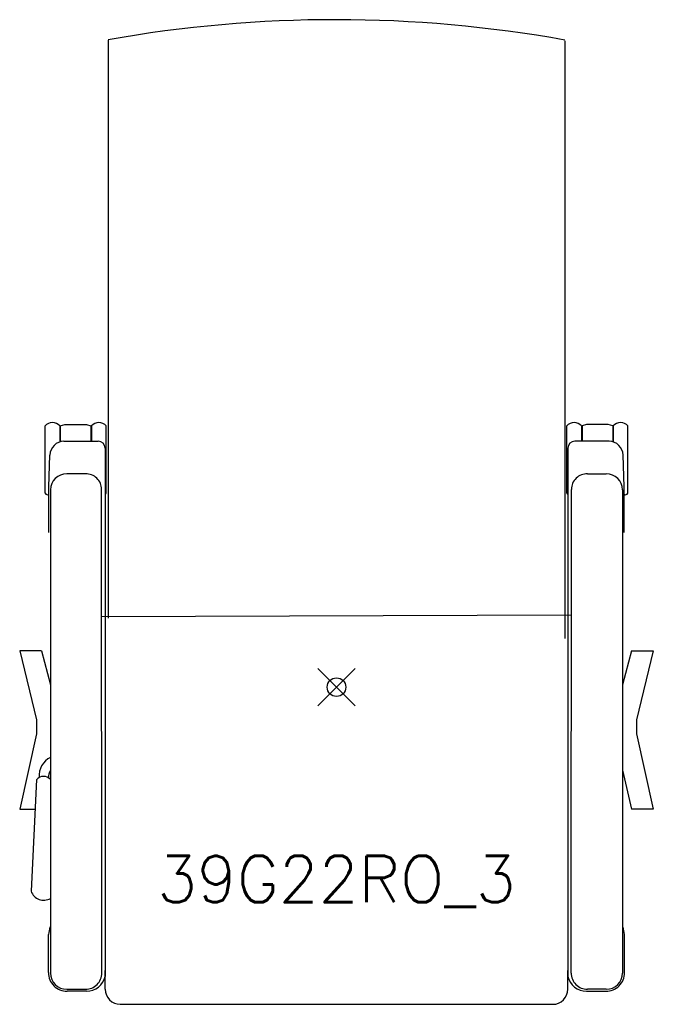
# Model space of a CAD drawing. Header units: inches. Extents: x -17 to 17, y -17 to 35.9.
import ezdxf
from ezdxf.enums import TextEntityAlignment as Align

# ---------------------------------------------------------------- set-up
doc = ezdxf.new("R2010")
doc.units = ezdxf.units.IN
doc.header["$MEASUREMENT"] = 0
doc.header["$PDMODE"] = 35
doc.layers.add('AFUCH-P', color=2, linetype='Continuous')
doc.layers.add('AFUCH-P-TN', color=2, linetype='Continuous')
doc.styles.get("Standard").update_dxf_attribs({"font": 'txt.shx'})

msp = doc.modelspace()

# ---------------------------------------------------------------- linework, layer by layer
at = {"layer": 'AFUCH-P'}
for p, q in [((-12.283, 34.777), (-12.283, 3.714)), ((12.283, 34.742), (12.283, 2.607)), ((-15.669, 10.423), (-15.669, 14.044)), ((-14.882, 14.04), (-14.882, 13.181)), ((-14.849, 14.041), (-14.605, 14.11)), ((-14.849, 14.041), (-14.849, 13.197)), ((-14.605, 14.11), (-13.442, 14.11)), ((-13.442, 14.11), (-13.199, 14.041)), ((-13.199, 14.041), (-13.201, 13.217)), ((-13.165, 14.04), (-13.165, 13.216)), ((-12.378, 10.423), (-12.378, 14.044)), ((12.378, 10.423), (12.378, 14.044)), ((13.165, 14.04), (13.165, 13.216)), ((13.442, 14.11), (13.199, 14.041)), ((13.199, 14.041), (13.201, 13.217)), ((14.605, 14.11), (13.442, 14.11)), ((14.849, 14.041), (14.605, 14.11)), ((14.849, 14.041), (14.849, 13.197)), ((14.882, 14.04), (14.882, 13.181)), ((15.669, 10.423), (15.669, 14.044)), ((-14.657, 13.221), (-12.809, 13.215)), ((-12.435, 12.84), (-12.435, -15.545)), ((12.435, 12.84), (12.435, -15.545)), ((14.657, 13.221), (12.809, 13.215)), ((-15.466, 10.774), (-15.409, 12.473)), ((15.466, 10.774), (15.409, 12.473)), ((-13.496, 11.461), (-14.505, 11.461)), ((13.496, 11.461), (14.505, 11.461)), ((-15.47, 8.305), (-15.466, 10.774)), ((-15.38, 10.605), (-15.38, -15.362)), ((-12.621, -15.362), (-12.63, 10.625)), ((12.621, -15.362), (12.63, 10.625)), ((15.38, 10.605), (15.38, -15.362)), ((15.47, 8.305), (15.466, 10.774)), ((-12.629, 3.793), (12.621, 3.888)), ((-15.856, 1.947), (-17.033, 1.947)), ((-17.033, 1.947), (-16.123, -1.758)), ((-15.856, 1.947), (-15.38, 0.13)), ((15.856, 1.947), (15.38, 0.13)), ((15.856, 1.947), (17.033, 1.947)), ((17.033, 1.947), (16.123, -1.758)), ((-16.123, -1.758), (-16.123, -2.511)), ((16.123, -1.758), (16.123, -2.511)), ((-16.123, -2.511), (-17.033, -6.557)), ((16.123, -2.511), (17.033, -6.557)), ((15.38, -4.466), (15.862, -6.557)), ((-16.12, -4.958), (-16.423, -10.969)), ((-17.033, -6.557), (-16.201, -6.557)), ((17.033, -6.557), (15.862, -6.557)), ((-15.484, -15.339), (-15.48, -13.301)), ((15.484, -15.339), (15.48, -13.301)), ((-12.435, -16.232), (-12.435, -15.222)), ((12.435, -16.232), (12.436, -15.222)), ((-14.505, -16.237), (-13.494, -16.237)), ((-13.438, -16.341), (-14.481, -16.343)), ((13.438, -16.341), (14.481, -16.343)), ((14.505, -16.237), (13.494, -16.237)), ((-11.623, -17.044), (11.623, -17.044))]:
    msp.add_line(p, q, dxfattribs=at)
for centre, radius, start, end in [((-0.038, -34.057), 69.928, 79.85165, 100.08554), ((-15.278, 13.682), 0.534, 42.1337, 137.2129), ((-12.77, 13.682), 0.534, 42.7871, 137.8663), ((12.77, 13.682), 0.534, 42.1337, 137.2129), ((15.278, 13.682), 0.534, 42.7871, 137.8663), ((-14.636, 12.447), 0.774, 91.5705, 178.084), ((-12.81, 12.84), 0.375, 0, 89.8273), ((12.81, 12.84), 0.375, 90.1727, 180), ((14.636, 12.447), 0.774, 1.916, 88.4295), ((-14.505, 10.586), 0.875, 90, 178.7396), ((-13.466, 10.625), 0.837, 0.0188, 92.035), ((13.466, 10.625), 0.837, 87.965, 179.9812), ((14.505, 10.586), 0.875, 1.2604, 90), ((-15.545, 10.477), 0.136, 203.4627, 305.2474), ((-12.502, 10.477), 0.136, 299.7503, 336.5373), ((12.502, 10.477), 0.136, 203.4627, 240.2497), ((15.545, 10.477), 0.136, 234.7526, 336.5373), ((-14.902, -4.752), 1.088, 116.0312, 185.4147), ((-14.859, -4.823), 0.626, 146.9847, 184.5953), ((-15.75, -5.3), 0.504, 42.8165, 137.1835), ((-15.737, -10.717), 0.731, 200.2211, 299.2255), ((-14.512, -13.302), 0.968, 154.4907, 179.8971), ((14.512, -13.302), 0.968, 0.1029, 25.5093), ((-14.484, -15.343), 1, 179.7385, 270.1321), ((14.484, -15.343), 1, 269.8679, 0.2615), ((-14.505, -15.362), 0.875, 180, 270), ((-13.494, -15.364), 0.873, 270, 0.1497), ((-13.447, -15.3), 1.041, 270.4701, 346.3853), ((13.447, -15.3), 1.041, 193.6147, 269.5299), ((13.494, -15.364), 0.873, 179.8503, 270), ((14.505, -15.362), 0.875, 270, 0), ((-11.623, -16.232), 0.812, 180.0175, 270.0175), ((11.623, -16.232), 0.813, 270, 359.9651)]:
    msp.add_arc(centre, radius, start, end, dxfattribs=at)
msp.add_point((0, 0), dxfattribs=at)

# ---------------------------------------------------------------- texts
at = {"layer": 'AFUCH-P-TN'}
msp.add_text('39G22RO_3', height=2.5, dxfattribs=at).set_placement((0, -11.559), align=Align.CENTER)

doc.saveas('drawing.dxf')
